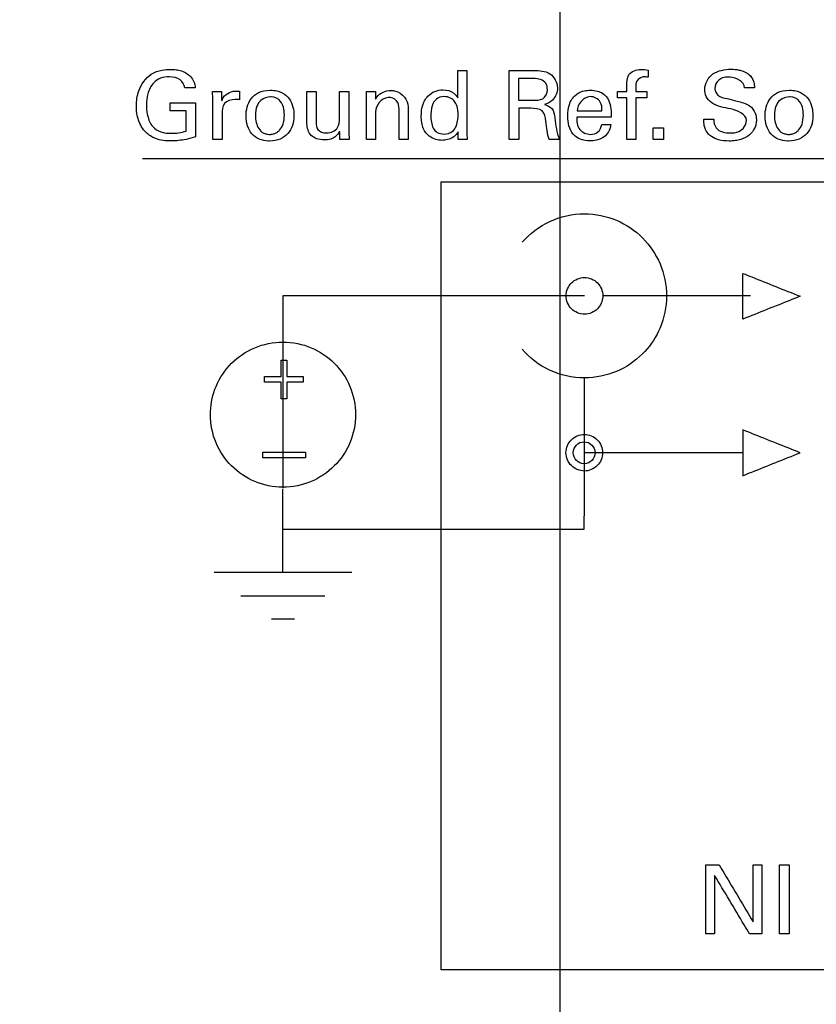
# Model space of a CAD drawing. Header units: inches. Extents: x 0 to 34, y 0 to 22.
# Tile 29 of 100: x 11.7 to 12.4, y 10.7 to 11.6. Entities that reach past the tile are written whole.
import ezdxf

# ---------------------------------------------------------------- set-up
doc = ezdxf.new("R2010")
doc.units = ezdxf.units.IN
doc.header["$LTSCALE"] = 1.87
doc.header["$MEASUREMENT"] = 0
doc.layers.get('0').update_dxf_attribs({"linetype": 'CONTINUOUS'})
doc.layers.add('DATUMCURVES', color=7, linetype='CONTINUOUS')
doc.layers.add('DIMENSIONS', color=7, linetype='CONTINUOUS')
doc.styles.get("Standard").update_dxf_attribs({"font": 'txt', "width": 0.8})
doc.dimstyles.new('DIMSTYLE_1', dxfattribs={"dimtxt": 0.125, "dimasz": 0.18, "dimexe": 0.18, "dimexo": 0.0625, "dimgap": 0.09, "dimtad": 0, "dimtih": 1, "dimtoh": 1, "dimdec": 3, "dimzin": 4, "dimdsep": 46, "dimtxsty": 'STANDARD', "dimblk": '_FILLED', "dimblk1": '_FILLED', "dimblk2": '_FILLED', "dimcen": 0.09, "dimadec": 0, "dimazin": 0, "dimtp": 0.001, "dimtm": 0.001, "dimtfac": 1, "dimtdec": 3, "dimtofl": 0, "dimtmove": 0, "dimatfit": 3, "dimldrblk": '_FILLED', "dimfxl": 1, "dimtolj": 1, "dimtzin": 4, "dimarcsym": 0})

# ---------------------------------------------------------------- blocks, each defined once
blk = doc.blocks.new('_FILLED')
at = {"color": 0, "linetype": 'BYBLOCK'}
blk.add_solid([(0, 0), (-1, 0.1736), (-1, -0.1736)], dxfattribs=at)
blk = doc.blocks.new('*D17')
at = {"layer": 'DIMENSIONS', "color": 2, "linetype": 'CONTINUOUS'}
for p, q in [((11.30407, 12.52233), (11.30407, 7.57646)), ((12.17907, 12.52233), (12.17907, 7.57646)), ((11.30407, 7.70146), (10.94731, 7.70146)), ((12.17907, 7.70146), (12.53907, 7.70146))]:
    blk.add_line(p, q, dxfattribs=at)
at = {"layer": 'DIMENSIONS', "color": 2, "linetype": 'CONTINUOUS', "xscale": 0.18, "yscale": 0.18, "zscale": 0.18}
blk.add_blockref('_FILLED', (11.30407, 7.70146), dxfattribs=at)
at = {"layer": 'DIMENSIONS', "color": 2, "linetype": 'CONTINUOUS', "xscale": 0.18, "yscale": 0.18, "zscale": 0.18, "rotation": 180}
blk.add_blockref('_FILLED', (12.17907, 7.70146), dxfattribs=at)
at = {"layer": 'DIMENSIONS', "color": 2, "linetype": 'CONTINUOUS', "width": 0.8}
for s, p in [('[', (10.18481, 7.63896)), (']', (10.78481, 7.63896)), ('4X ', (9.35981, 7.63896)), ('.875', (9.65981, 7.63896)), ('22.23', (10.28481, 7.63896))]:
    blk.add_text(s, height=0.125, dxfattribs=at).set_placement(p)
blk = doc.blocks.new('*D18')
at = {"layer": 'DIMENSIONS', "color": 2, "linetype": 'CONTINUOUS'}
for p, q in [((12.17907, 12.52233), (12.17907, 7.31151)), ((13.05407, 12.52233), (13.05407, 7.31151)), ((12.17907, 7.43651), (11.81907, 7.43651)), ((13.05407, 7.43651), (13.32145, 7.43651))]:
    blk.add_line(p, q, dxfattribs=at)
at = {"layer": 'DIMENSIONS', "color": 2, "linetype": 'CONTINUOUS', "xscale": 0.18, "yscale": 0.18, "zscale": 0.18}
blk.add_blockref('_FILLED', (12.17907, 7.43651), dxfattribs=at)
at = {"layer": 'DIMENSIONS', "color": 2, "linetype": 'CONTINUOUS', "xscale": 0.18, "yscale": 0.18, "zscale": 0.18, "rotation": 180}
blk.add_blockref('_FILLED', (13.05407, 7.43651), dxfattribs=at)
at = {"layer": 'DIMENSIONS', "color": 2, "linetype": 'CONTINUOUS', "width": 0.8}
for s, p in [('[', (14.10895, 7.37401)), (']', (14.70895, 7.37401)), ('.875', (13.58395, 7.37401)), ('22.23', (14.20895, 7.37401)), ('4X', (13.38395, 7.37401))]:
    blk.add_text(s, height=0.125, dxfattribs=at).set_placement(p)

msp = doc.modelspace()

# ---------------------------------------------------------------- linework, layer by layer
at = {"layer": 'DATUMCURVES', "color": 40, "linetype": 'CONTINUOUS'}
for points, knots in [([(11.77995, 11.53771, 0.8645), (11.77995, 11.54256, 0.8645), (11.78159, 11.55391, 0.8645), (11.79063, 11.56752, 0.8645), (11.80307, 11.57191, 0.8645), (11.81078, 11.57245, 0.8645), (11.81651, 11.57223, 0.8645), (11.82337, 11.57105, 0.8645), (11.82845, 11.56817, 0.8645), (11.83116, 11.56543, 0.8645)], [0, 0, 0, 0, 0.197301, 0.462016, 0.610484, 0.717512, 0.77572, 0.843207, 1, 1, 1, 1]), ([(11.82566, 11.55507, 0.8645), (11.8252, 11.55788, 0.8645), (11.82148, 11.56412, 0.8645), (11.81165, 11.56567, 0.8645), (11.80273, 11.56467, 0.8645), (11.79466, 11.55928, 0.8645), (11.79026, 11.54981, 0.8645), (11.78905, 11.53943, 0.8645), (11.78968, 11.53306, 0.8645), (11.79026, 11.53017, 0.8645)], [0, 0, 0, 0, 0.129047, 0.289556, 0.416822, 0.531208, 0.710495, 0.868059, 1, 1, 1, 1]), ([(12.08297, 11.54536, 0.8645), (12.08297, 11.5467, 0.8645), (12.08297, 11.55531, 0.8645), (12.08297, 11.56392, 0.8645), (12.08297, 11.57118, 0.8645)], [0, 0, 0, 0, 0.15625, 1, 1, 1, 1]), ([(12.09143, 11.57118, 0.8645), (12.09143, 11.56818, 0.8645), (12.09143, 11.54895, 0.8645), (12.09143, 11.52972, 0.8645), (12.09143, 11.51349, 0.8645)], [0, 0, 0, 0, 0.15625, 1, 1, 1, 1]), ([(12.13148, 11.57128, 0.8645), (12.13269, 11.57128, 0.8645), (12.14043, 11.57128, 0.8645), (12.14817, 11.57128, 0.8645), (12.1547, 11.57128, 0.8645)], [0, 0, 0, 0, 0.15625, 1, 1, 1, 1]), ([(12.13148, 11.50629, 0.8645), (12.13148, 11.50968, 0.8645), (12.13148, 11.53134, 0.8645), (12.13148, 11.553, 0.8645), (12.13148, 11.57128, 0.8645)], [0, 0, 0, 0, 0.15625, 1, 1, 1, 1]), ([(12.1547, 11.57128, 0.8645), (12.15979, 11.57128, 0.8645), (12.17094, 11.57075, 0.8645), (12.17905, 11.55589, 0.8645), (12.17403, 11.54338, 0.8645), (12.16742, 11.53999, 0.8645), (12.16461, 11.53924, 0.8645)], [0, 0, 0, 0, 0.296422, 0.589069, 0.830209, 1, 1, 1, 1]), ([(12.24236, 11.5566, 0.8645), (12.24236, 11.56026, 0.8645), (12.24219, 11.56931, 0.8645), (12.25404, 11.57307, 0.8645), (12.26023, 11.57207, 0.8645), (12.26253, 11.57172, 0.8645)], [0, 0, 0, 0, 0.362216, 0.770349, 1, 1, 1, 1]), ([(12.26253, 11.56497, 0.8645), (12.26088, 11.56508, 0.8645), (12.2562, 11.56613, 0.8645), (12.25073, 11.56174, 0.8645), (12.25073, 11.55858, 0.8645)], [0, 0, 0, 0, 0.342898, 1, 1, 1, 1]), ([(12.3401, 11.53501, 0.8645), (12.3341, 11.53648, 0.8645), (12.32467, 11.53752, 0.8645), (12.31665, 11.54619, 0.8645), (12.31456, 11.55678, 0.8645), (12.32065, 11.56774, 0.8645), (12.33151, 11.57182, 0.8645), (12.34002, 11.57282, 0.8645), (12.34562, 11.57232, 0.8645), (12.34817, 11.57174, 0.8645)], [0, 0, 0, 0, 0.246014, 0.353998, 0.444255, 0.661939, 0.776535, 0.897189, 1, 1, 1, 1]), ([(12.35333, 11.55507, 0.8645), (12.35302, 11.56069, 0.8645), (12.34131, 11.56668, 0.8645), (12.32899, 11.5639, 0.8645), (12.32512, 11.55722, 0.8645), (12.32526, 11.55415, 0.8645), (12.32527, 11.554, 0.8645)], [0, 0, 0, 0, 0.458107, 0.755168, 0.988299, 1, 1, 1, 1]), ([(12.34817, 11.57174, 0.8645), (12.34853, 11.57166, 0.8645), (12.35246, 11.57068, 0.8645), (12.35847, 11.56779, 0.8645), (12.36225, 11.56078, 0.8645), (12.36258, 11.55677, 0.8645), (12.36269, 11.55507, 0.8645)], [0, 0, 0, 0, 0.046283, 0.500314, 0.786045, 1, 1, 1, 1]), ([(12.15443, 11.56371, 0.8645), (12.15369, 11.56371, 0.8645), (12.14895, 11.56371, 0.8645), (12.14421, 11.56371, 0.8645), (12.14021, 11.56371, 0.8645)], [0, 0, 0, 0, 0.15625, 1, 1, 1, 1]), ([(12.14021, 11.56371, 0.8645), (12.14021, 11.56264, 0.8645), (12.14021, 11.55583, 0.8645), (12.14021, 11.54903, 0.8645), (12.14021, 11.54328, 0.8645)], [0, 0, 0, 0, 0.15625, 1, 1, 1, 1]), ([(12.16739, 11.55318, 0.8645), (12.16739, 11.55527, 0.8645), (12.16627, 11.56204, 0.8645), (12.15852, 11.56371, 0.8645), (12.15443, 11.56371, 0.8645)], [0, 0, 0, 0, 0.338189, 1, 1, 1, 1]), ([(11.86041, 11.54274, 0.8645), (11.86157, 11.54726, 0.8645), (11.86855, 11.55221, 0.8645), (11.87511, 11.55195, 0.8645), (11.87705, 11.55184, 0.8645)], [0, 0, 0, 0, 0.705385, 1, 1, 1, 1]), ([(11.90455, 11.50478, 0.8645), (11.90144, 11.5049, 0.8645), (11.89499, 11.50622, 0.8645), (11.88616, 11.51288, 0.8645), (11.88181, 11.52671, 0.8645), (11.88527, 11.54306, 0.8645), (11.89465, 11.55097, 0.8645), (11.90169, 11.5527, 0.8645), (11.9063, 11.55264, 0.8645)], [0, 0, 0, 0, 0.123751, 0.261253, 0.536256, 0.768128, 0.884064, 1, 1, 1, 1]), ([(11.90696, 11.54643, 0.8645), (11.90674, 11.54643, 0.8645), (11.9037, 11.54643, 0.8645), (11.89834, 11.54509, 0.8645), (11.89327, 11.53825, 0.8645), (11.89144, 11.52817, 0.8645), (11.89369, 11.51753, 0.8645), (11.89852, 11.51277, 0.8645), (11.90191, 11.51151, 0.8645), (11.90392, 11.51113, 0.8645), (11.90537, 11.51108, 0.8645), (11.90577, 11.51107, 0.8645)], [0, 0, 0, 0, 0.022771, 0.317651, 0.465091, 0.612531, 0.806266, 0.903133, 0.951566, 0.975783, 1, 1, 1, 1]), ([(11.9063, 11.55264, 0.8645), (11.90832, 11.55261, 0.8645), (11.91276, 11.5522, 0.8645), (11.91916, 11.54978, 0.8645), (11.92475, 11.54461, 0.8645), (11.92793, 11.53684, 0.8645), (11.92916, 11.52399, 0.8645), (11.92556, 11.51337, 0.8645), (11.91627, 11.50612, 0.8645), (11.9088, 11.50469, 0.8645), (11.90489, 11.50477, 0.8645), (11.90455, 11.50478, 0.8645)], [0, 0, 0, 0, 0.051381, 0.102762, 0.205524, 0.308286, 0.411049, 0.698547, 0.842296, 0.986045, 1, 1, 1, 1]), ([(11.90577, 11.51107, 0.8645), (11.90631, 11.51105, 0.8645), (11.90621, 11.51108, 0.8645), (11.90726, 11.51113, 0.8645), (11.90853, 11.51134, 0.8645), (11.91064, 11.51193, 0.8645), (11.91293, 11.51316, 0.8645), (11.91576, 11.51556, 0.8645), (11.91853, 11.52005, 0.8645), (11.91983, 11.52863, 0.8645), (11.91881, 11.53712, 0.8645), (11.91523, 11.54393, 0.8645), (11.91084, 11.54635, 0.8645), (11.90696, 11.54643, 0.8645)], [0, 0, 0, 0, 0.017307, 0.034614, 0.069228, 0.138457, 0.207685, 0.276914, 0.415371, 0.553828, 0.668386, 0.782943, 1, 1, 1, 1]), ([(11.94078, 11.52114, 0.8645), (11.94078, 11.52272, 0.8645), (11.94078, 11.53283, 0.8645), (11.94078, 11.54294, 0.8645), (11.94078, 11.55147, 0.8645)], [0, 0, 0, 0, 0.15625, 1, 1, 1, 1]), ([(11.94942, 11.55147, 0.8645), (11.94942, 11.54996, 0.8645), (11.94942, 11.54027, 0.8645), (11.94942, 11.53058, 0.8645), (11.94942, 11.52241, 0.8645)], [0, 0, 0, 0, 0.15625, 1, 1, 1, 1]), ([(11.97156, 11.52592, 0.8645), (11.97156, 11.52725, 0.8645), (11.97156, 11.53577, 0.8645), (11.97156, 11.54429, 0.8645), (11.97156, 11.55147, 0.8645)], [0, 0, 0, 0, 0.15625, 1, 1, 1, 1]), ([(11.98029, 11.55147, 0.8645), (11.98029, 11.54956, 0.8645), (11.98029, 11.53732, 0.8645), (11.98029, 11.52508, 0.8645), (11.98029, 11.51476, 0.8645)], [0, 0, 0, 0, 0.15625, 1, 1, 1, 1]), ([(12.00539, 11.54419, 0.8645), (12.00577, 11.5449, 0.8645), (12.00855, 11.54987, 0.8645), (12.01502, 11.55237, 0.8645), (12.01988, 11.55237, 0.8645)], [0, 0, 0, 0, 0.142021, 1, 1, 1, 1]), ([(12.01988, 11.55237, 0.8645), (12.02131, 11.55237, 0.8645), (12.02915, 11.55185, 0.8645), (12.03626, 11.54339, 0.8645), (12.03626, 11.53699, 0.8645)], [0, 0, 0, 0, 0.182493, 1, 1, 1, 1]), ([(12.05207, 11.54353, 0.8645), (12.05282, 11.54482, 0.8645), (12.05528, 11.54819, 0.8645), (12.06105, 11.55209, 0.8645), (12.06984, 11.55365, 0.8645), (12.07847, 11.5516, 0.8645), (12.082, 11.54706, 0.8645), (12.08297, 11.54536, 0.8645)], [0, 0, 0, 0, 0.121128, 0.335851, 0.548086, 0.839588, 1, 1, 1, 1]), ([(12.07982, 11.54211, 0.8645), (12.07892, 11.54328, 0.8645), (12.07649, 11.54557, 0.8645), (12.06915, 11.54743, 0.8645), (12.062, 11.54482, 0.8645), (12.0576, 11.53693, 0.8645), (12.0575, 11.53014, 0.8645), (12.0575, 11.52862, 0.8645)], [0, 0, 0, 0, 0.138633, 0.277266, 0.45795, 0.638633, 1, 1, 1, 1]), ([(12.18665, 11.52808, 0.8645), (12.18665, 11.53215, 0.8645), (12.18723, 11.54031, 0.8645), (12.19392, 11.54925, 0.8645), (12.20173, 11.55231, 0.8645), (12.20828, 11.55281, 0.8645), (12.21419, 11.55225, 0.8645), (12.22088, 11.54957, 0.8645), (12.22752, 11.54121, 0.8645), (12.22764, 11.53254, 0.8645), (12.22751, 11.52736, 0.8645)], [0, 0, 0, 0, 0.166514, 0.324141, 0.424309, 0.499805, 0.591117, 0.664686, 0.788313, 1, 1, 1, 1]), ([(12.21887, 11.5333, 0.8645), (12.21893, 11.53611, 0.8645), (12.21842, 11.54302, 0.8645), (12.20489, 11.5504, 0.8645), (12.19549, 11.53935, 0.8645), (12.19538, 11.5333, 0.8645)], [0, 0, 0, 0, 0.225774, 0.514301, 1, 1, 1, 1]), ([(12.32527, 11.554, 0.8645), (12.32543, 11.5518, 0.8645), (12.32813, 11.54643, 0.8645), (12.33389, 11.54554, 0.8645), (12.33695, 11.54481, 0.8645)], [0, 0, 0, 0, 0.406614, 1, 1, 1, 1]), ([(12.39379, 11.50478, 0.8645), (12.39068, 11.5049, 0.8645), (12.38422, 11.50622, 0.8645), (12.3754, 11.51288, 0.8645), (12.37105, 11.52671, 0.8645), (12.37451, 11.54306, 0.8645), (12.38389, 11.55097, 0.8645), (12.39093, 11.5527, 0.8645), (12.39554, 11.55264, 0.8645)], [0, 0, 0, 0, 0.123751, 0.261253, 0.536256, 0.768128, 0.884064, 1, 1, 1, 1]), ([(12.3962, 11.54643, 0.8645), (12.39598, 11.54643, 0.8645), (12.39293, 11.54643, 0.8645), (12.38758, 11.54509, 0.8645), (12.3825, 11.53825, 0.8645), (12.38068, 11.52817, 0.8645), (12.38292, 11.51753, 0.8645), (12.38775, 11.51277, 0.8645), (12.39114, 11.51151, 0.8645), (12.39315, 11.51113, 0.8645), (12.3946, 11.51108, 0.8645), (12.395, 11.51107, 0.8645)], [0, 0, 0, 0, 0.022771, 0.317651, 0.465091, 0.612531, 0.806266, 0.903133, 0.951566, 0.975783, 1, 1, 1, 1]), ([(12.39554, 11.55264, 0.8645), (12.39756, 11.55261, 0.8645), (12.402, 11.5522, 0.8645), (12.40839, 11.54978, 0.8645), (12.41399, 11.54461, 0.8645), (12.41717, 11.53684, 0.8645), (12.41839, 11.52399, 0.8645), (12.4148, 11.51337, 0.8645), (12.4055, 11.50612, 0.8645), (12.39804, 11.50469, 0.8645), (12.39413, 11.50477, 0.8645), (12.39379, 11.50478, 0.8645)], [0, 0, 0, 0, 0.051381, 0.102762, 0.205524, 0.308286, 0.411048, 0.698546, 0.842295, 0.986044, 1, 1, 1, 1]), ([(12.395, 11.51107, 0.8645), (12.39554, 11.51105, 0.8645), (12.39545, 11.51108, 0.8645), (12.3965, 11.51113, 0.8645), (12.39777, 11.51134, 0.8645), (12.39988, 11.51193, 0.8645), (12.40217, 11.51316, 0.8645), (12.405, 11.51556, 0.8645), (12.40777, 11.52005, 0.8645), (12.40907, 11.52863, 0.8645), (12.40804, 11.53712, 0.8645), (12.40447, 11.54393, 0.8645), (12.40007, 11.54635, 0.8645), (12.3962, 11.54643, 0.8645)], [0, 0, 0, 0, 0.017307, 0.034614, 0.069228, 0.138457, 0.207685, 0.276914, 0.415371, 0.553828, 0.668386, 0.782943, 1, 1, 1, 1]), ([(11.83575, 11.50882, 0.8645), (11.83285, 11.50785, 0.8645), (11.82528, 11.50568, 0.8645), (11.81255, 11.50435, 0.8645), (11.79901, 11.50574, 0.8645), (11.78771, 11.51287, 0.8645), (11.78123, 11.52415, 0.8645), (11.77995, 11.53319, 0.8645), (11.77995, 11.53771, 0.8645)], [0, 0, 0, 0, 0.120818, 0.310274, 0.504468, 0.645848, 0.821315, 1, 1, 1, 1]), ([(11.8119, 11.54085, 0.8645), (11.81314, 11.54085, 0.8645), (11.82109, 11.54085, 0.8645), (11.82904, 11.54085, 0.8645), (11.83575, 11.54085, 0.8645)], [0, 0, 0, 0, 0.15625, 1, 1, 1, 1]), ([(11.83575, 11.54085, 0.8645), (11.83575, 11.53918, 0.8645), (11.83575, 11.52851, 0.8645), (11.83575, 11.51783, 0.8645), (11.83575, 11.50882, 0.8645)], [0, 0, 0, 0, 0.15625, 1, 1, 1, 1]), ([(11.85213, 11.50629, 0.8645), (11.85213, 11.50817, 0.8645), (11.85213, 11.52017, 0.8645), (11.85213, 11.53217, 0.8645), (11.85213, 11.54229, 0.8645)], [0, 0, 0, 0, 0.15625, 1, 1, 1, 1]), ([(11.87301, 11.544, 0.8645), (11.86945, 11.544, 0.8645), (11.86139, 11.54161, 0.8645), (11.86068, 11.53367, 0.8645), (11.86068, 11.53033, 0.8645)], [0, 0, 0, 0, 0.515272, 1, 1, 1, 1]), ([(11.87705, 11.54355, 0.8645), (11.87654, 11.54376, 0.8645), (11.87518, 11.54401, 0.8645), (11.87382, 11.544, 0.8645), (11.87301, 11.544, 0.8645)], [0, 0, 0, 0, 0.406216, 1, 1, 1, 1]), ([(11.99693, 11.50629, 0.8645), (11.99693, 11.50837, 0.8645), (11.99693, 11.52169, 0.8645), (11.99693, 11.53501, 0.8645), (11.99693, 11.54625, 0.8645)], [0, 0, 0, 0, 0.15625, 1, 1, 1, 1]), ([(12.02762, 11.53501, 0.8645), (12.02762, 11.53771, 0.8645), (12.02628, 11.54382, 0.8645), (12.0136, 11.54853, 0.8645), (12.00539, 11.53828, 0.8645), (12.00539, 11.53231, 0.8645)], [0, 0, 0, 0, 0.234175, 0.482033, 1, 1, 1, 1]), ([(12.08315, 11.51349, 0.8645), (12.08212, 11.51168, 0.8645), (12.0794, 11.50823, 0.8645), (12.07364, 11.50597, 0.8645), (12.06787, 11.50513, 0.8645), (12.06178, 11.50602, 0.8645), (12.05515, 11.50925, 0.8645), (12.0494, 11.51716, 0.8645), (12.04802, 11.52807, 0.8645), (12.04913, 11.53739, 0.8645), (12.05132, 11.54223, 0.8645), (12.05207, 11.54353, 0.8645)], [0, 0, 0, 0, 0.092873, 0.187424, 0.267384, 0.351092, 0.457588, 0.58712, 0.767237, 0.933892, 1, 1, 1, 1]), ([(12.14021, 11.54328, 0.8645), (12.14095, 11.54328, 0.8645), (12.14569, 11.54328, 0.8645), (12.15043, 11.54328, 0.8645), (12.15443, 11.54328, 0.8645)], [0, 0, 0, 0, 0.15625, 1, 1, 1, 1]), ([(12.16461, 11.53924, 0.8645), (12.16716, 11.53857, 0.8645), (12.17299, 11.53597, 0.8645), (12.17472, 11.52611, 0.8645), (12.17562, 11.51639, 0.8645), (12.17741, 11.50956, 0.8645), (12.17856, 11.50629, 0.8645)], [0, 0, 0, 0, 0.208776, 0.450452, 0.72645, 1, 1, 1, 1]), ([(12.24236, 11.50629, 0.8645), (12.24236, 11.50833, 0.8645), (12.24236, 11.52135, 0.8645), (12.24236, 11.53437, 0.8645), (12.24236, 11.54536, 0.8645)], [0, 0, 0, 0, 0.15625, 1, 1, 1, 1]), ([(12.25073, 11.54536, 0.8645), (12.25073, 11.54332, 0.8645), (12.25073, 11.5303, 0.8645), (12.25073, 11.51728, 0.8645), (12.25073, 11.50629, 0.8645)], [0, 0, 0, 0, 0.15625, 1, 1, 1, 1]), ([(12.35792, 11.53798, 0.8645), (12.36039, 11.53635, 0.8645), (12.36375, 11.53208, 0.8645), (12.36459, 11.52564, 0.8645), (12.36414, 11.52086, 0.8645), (12.36247, 11.51563, 0.8645), (12.35797, 11.50983, 0.8645), (12.35107, 11.50642, 0.8645), (12.34445, 11.50499, 0.8645), (12.33735, 11.50457, 0.8645), (12.32966, 11.50527, 0.8645), (12.32412, 11.50762, 0.8645), (12.32212, 11.50896, 0.8645)], [0, 0, 0, 0, 0.128958, 0.217527, 0.27857, 0.337369, 0.454968, 0.587265, 0.66399, 0.749738, 0.896437, 1, 1, 1, 1]), ([(12.33695, 11.54481, 0.8645), (12.34005, 11.54402, 0.8645), (12.34712, 11.54221, 0.8645), (12.35445, 11.54028, 0.8645), (12.35792, 11.53798, 0.8645)], [0, 0, 0, 0, 0.433478, 1, 1, 1, 1]), ([(11.79026, 11.53017, 0.8645), (11.79036, 11.52969, 0.8645), (11.79128, 11.52547, 0.8645), (11.79397, 11.51821, 0.8645), (11.80307, 11.51268, 0.8645), (11.8142, 11.51159, 0.8645), (11.82219, 11.51275, 0.8645), (11.82675, 11.51412, 0.8645)], [0, 0, 0, 0, 0.031779, 0.278437, 0.480377, 0.688984, 1, 1, 1, 1]), ([(11.82675, 11.53338, 0.8645), (11.82598, 11.53338, 0.8645), (11.82102, 11.53338, 0.8645), (11.81607, 11.53338, 0.8645), (11.8119, 11.53338, 0.8645)], [0, 0, 0, 0, 0.15625, 1, 1, 1, 1]), ([(11.82675, 11.51412, 0.8645), (11.82675, 11.51512, 0.8645), (11.82675, 11.52154, 0.8645), (11.82675, 11.52796, 0.8645), (11.82675, 11.53338, 0.8645)], [0, 0, 0, 0, 0.15625, 1, 1, 1, 1]), ([(11.86068, 11.53033, 0.8645), (11.86068, 11.52908, 0.8645), (11.86068, 11.52106, 0.8645), (11.86068, 11.51305, 0.8645), (11.86068, 11.50629, 0.8645)], [0, 0, 0, 0, 0.15625, 1, 1, 1, 1]), ([(12.00539, 11.53231, 0.8645), (12.00539, 11.53095, 0.8645), (12.00539, 11.52228, 0.8645), (12.00539, 11.51361, 0.8645), (12.00539, 11.50629, 0.8645)], [0, 0, 0, 0, 0.15625, 1, 1, 1, 1]), ([(12.02762, 11.50629, 0.8645), (12.02762, 11.50779, 0.8645), (12.02762, 11.51736, 0.8645), (12.02762, 11.52693, 0.8645), (12.02762, 11.53501, 0.8645)], [0, 0, 0, 0, 0.15625, 1, 1, 1, 1]), ([(12.03626, 11.53699, 0.8645), (12.03626, 11.53539, 0.8645), (12.03626, 11.52516, 0.8645), (12.03626, 11.51493, 0.8645), (12.03626, 11.50629, 0.8645)], [0, 0, 0, 0, 0.15625, 1, 1, 1, 1]), ([(12.0575, 11.52862, 0.8645), (12.0575, 11.52461, 0.8645), (12.05837, 11.51813, 0.8645), (12.06304, 11.51249, 0.8645), (12.07064, 11.51061, 0.8645), (12.07844, 11.51318, 0.8645), (12.08313, 11.52094, 0.8645), (12.08324, 11.52776, 0.8645), (12.08324, 11.52951, 0.8645)], [0, 0, 0, 0, 0.218715, 0.328073, 0.43743, 0.578073, 0.718715, 1, 1, 1, 1]), ([(12.14039, 11.53563, 0.8645), (12.14039, 11.5341, 0.8645), (12.14039, 11.52432, 0.8645), (12.14039, 11.51454, 0.8645), (12.14039, 11.50629, 0.8645)], [0, 0, 0, 0, 0.15625, 1, 1, 1, 1]), ([(12.16893, 11.50629, 0.8645), (12.16708, 11.51181, 0.8645), (12.16656, 11.52049, 0.8645), (12.16418, 11.53518, 0.8645), (12.15543, 11.53563, 0.8645), (12.15173, 11.53563, 0.8645)], [0, 0, 0, 0, 0.450218, 0.713933, 1, 1, 1, 1]), ([(12.22706, 11.52043, 0.8645), (12.22689, 11.51899, 0.8645), (12.2264, 11.51554, 0.8645), (12.2234, 11.51059, 0.8645), (12.21871, 11.5071, 0.8645), (12.21323, 11.50527, 0.8645), (12.2065, 11.50466, 0.8645), (12.19856, 11.5057, 0.8645), (12.18848, 11.51262, 0.8645), (12.18665, 11.52218, 0.8645), (12.18665, 11.52808, 0.8645)], [0, 0, 0, 0, 0.069189, 0.165437, 0.267808, 0.343213, 0.439392, 0.589689, 0.717373, 1, 1, 1, 1]), ([(12.19538, 11.5333, 0.8645), (12.1966, 11.5333, 0.8645), (12.20443, 11.5333, 0.8645), (12.21227, 11.5333, 0.8645), (12.21887, 11.5333, 0.8645)], [0, 0, 0, 0, 0.15625, 1, 1, 1, 1]), ([(11.97156, 11.51404, 0.8645), (11.97053, 11.51204, 0.8645), (11.96824, 11.50881, 0.8645), (11.96285, 11.50623, 0.8645), (11.95676, 11.50559, 0.8645), (11.95019, 11.50639, 0.8645), (11.94269, 11.51075, 0.8645), (11.94078, 11.51725, 0.8645), (11.94078, 11.52114, 0.8645)], [0, 0, 0, 0, 0.157969, 0.266233, 0.411362, 0.584076, 0.725253, 1, 1, 1, 1]), ([(11.94942, 11.52241, 0.8645), (11.94942, 11.52013, 0.8645), (11.95009, 11.51427, 0.8645), (11.96021, 11.51104, 0.8645), (11.97071, 11.51555, 0.8645), (11.97156, 11.52303, 0.8645), (11.97156, 11.52592, 0.8645)], [0, 0, 0, 0, 0.189917, 0.432294, 0.759004, 1, 1, 1, 1]), ([(12.19502, 11.52736, 0.8645), (12.19495, 11.52335, 0.8645), (12.19599, 11.51467, 0.8645), (12.20674, 11.51, 0.8645), (12.21596, 11.51244, 0.8645), (12.21831, 11.5178, 0.8645), (12.2186, 11.52043, 0.8645)], [0, 0, 0, 0, 0.312631, 0.599869, 0.793605, 1, 1, 1, 1]), ([(12.22751, 11.52736, 0.8645), (12.22582, 11.52736, 0.8645), (12.21499, 11.52736, 0.8645), (12.20416, 11.52736, 0.8645), (12.19502, 11.52736, 0.8645)], [0, 0, 0, 0, 0.15625, 1, 1, 1, 1]), ([(12.32212, 11.50896, 0.8645), (12.32079, 11.50985, 0.8645), (12.31759, 11.51266, 0.8645), (12.31504, 11.51865, 0.8645), (12.31481, 11.52329, 0.8645), (12.31481, 11.52528, 0.8645)], [0, 0, 0, 0, 0.254922, 0.678718, 1, 1, 1, 1]), ([(12.32417, 11.52528, 0.8645), (12.32429, 11.52247, 0.8645), (12.32573, 11.51411, 0.8645), (12.3351, 11.51241, 0.8645), (12.33983, 11.51241, 0.8645)], [0, 0, 0, 0, 0.373184, 1, 1, 1, 1]), ([(12.33983, 11.51241, 0.8645), (12.34256, 11.51241, 0.8645), (12.34964, 11.51281, 0.8645), (12.35504, 11.51986, 0.8645), (12.35504, 11.52402, 0.8645)], [0, 0, 0, 0, 0.39588, 1, 1, 1, 1]), ([(12.06727, 11.46647, 0.8645), (12.09765, 11.46647, 0.8645), (12.29205, 11.46647, 0.8645), (12.48645, 11.46647, 0.8645), (12.65047, 11.46647, 0.8645)], [0, 0, 0, 0, 0.15625, 1, 1, 1, 1]), ([(12.06727, 10.72339, 0.8645), (12.06727, 10.76209, 0.8645), (12.06727, 11.00978, 0.8645), (12.06727, 11.25748, 0.8645), (12.06727, 11.46647, 0.8645)], [0, 0, 0, 0, 0.15625, 1, 1, 1, 1]), ([(12.14378, 11.40933, 0.8645), (12.15088, 11.41755, 0.8645), (12.16831, 11.43097, 0.8645), (12.20137, 11.43857, 0.8645), (12.23356, 11.43183, 0.8645), (12.25837, 11.41477, 0.8645), (12.2754, 11.38994, 0.8645), (12.28188, 11.35878, 0.8645), (12.27561, 11.32879, 0.8645), (12.26525, 11.31295, 0.8645), (12.2593, 11.3065, 0.8645)], [0, 0, 0, 0, 0.135819, 0.271639, 0.395297, 0.518955, 0.642613, 0.766271, 0.89001, 1, 1, 1, 1]), ([(12.3516, 11.35847, 0.8645), (12.3516, 11.35959, 0.8645), (12.3516, 11.36679, 0.8645), (12.3516, 11.37399, 0.8645), (12.3516, 11.38006, 0.8645)], [0, 0, 0, 0, 0.15625, 1, 1, 1, 1]), ([(12.3516, 11.38006, 0.8645), (12.35441, 11.37893, 0.8645), (12.37241, 11.37174, 0.8645), (12.39041, 11.36454, 0.8645), (12.4056, 11.35847, 0.8645)], [0, 0, 0, 0, 0.15625, 1, 1, 1, 1]), ([(12.18511, 11.35883, 0.8645), (12.18511, 11.36333, 0.8645), (12.18884, 11.37235, 0.8645), (12.20239, 11.37795, 0.8645), (12.21593, 11.37235, 0.8645), (12.21973, 11.36307, 0.8645), (12.21961, 11.3583, 0.8645), (12.2196, 11.35804, 0.8645)], [0, 0, 0, 0, 0.246008, 0.492016, 0.738741, 0.985466, 1, 1, 1, 1]), ([(12.20237, 11.35883, 0.8645), (12.18757, 11.35884, 0.8645), (12.09283, 11.35885, 0.8645), (11.99809, 11.35887, 0.8645), (11.91815, 11.35889, 0.8645)], [0, 0, 0, 0, 0.15625, 1, 1, 1, 1]), ([(11.91815, 11.35847, 0.8645), (11.91815, 11.34905, 0.8645), (11.91815, 11.28876, 0.8645), (11.91815, 11.22847, 0.8645), (11.91815, 11.1776, 0.8645)], [0, 0, 0, 0, 0.15625, 1, 1, 1, 1]), ([(12.2196, 11.35804, 0.8645), (12.21939, 11.3538, 0.8645), (12.21562, 11.34519, 0.8645), (12.20237, 11.3397, 0.8645), (12.18884, 11.34531, 0.8645), (12.1851, 11.35431, 0.8645), (12.18511, 11.35883, 0.8645)], [0, 0, 0, 0, 0.238647, 0.492209, 0.746105, 1, 1, 1, 1]), ([(12.4056, 11.35847, 0.8645), (12.40279, 11.35734, 0.8645), (12.38479, 11.35014, 0.8645), (12.36678, 11.34294, 0.8645), (12.3516, 11.33686, 0.8645)], [0, 0, 0, 0, 0.15625, 1, 1, 1, 1]), ([(12.3516, 11.33686, 0.8645), (12.3516, 11.33799, 0.8645), (12.3516, 11.34519, 0.8645), (12.3516, 11.35239, 0.8645), (12.3516, 11.35847, 0.8645)], [0, 0, 0, 0, 0.15625, 1, 1, 1, 1]), ([(11.84981, 11.24995, 0.8645), (11.85018, 11.25811, 0.8645), (11.85412, 11.27526, 0.8645), (11.86863, 11.29641, 0.8645), (11.89059, 11.31147, 0.8645), (11.91815, 11.3172, 0.8645), (11.94571, 11.31147, 0.8645), (11.96768, 11.29641, 0.8645), (11.9827, 11.27445, 0.8645), (11.98655, 11.25608, 0.8645), (11.98655, 11.24689, 0.8645)], [0, 0, 0, 0, 0.112687, 0.239459, 0.366231, 0.493004, 0.619753, 0.746502, 0.873251, 1, 1, 1, 1]), ([(12.2593, 11.3065, 0.8645), (12.25856, 11.30569, 0.8645), (12.25097, 11.29778, 0.8645), (12.2335, 11.28581, 0.8645), (12.2013, 11.27912, 0.8645), (12.1682, 11.28673, 0.8645), (12.15076, 11.30019, 0.8645), (12.14368, 11.30844, 0.8645)], [0, 0, 0, 0, 0.025778, 0.257782, 0.489785, 0.744893, 1, 1, 1, 1]), ([(11.91646, 11.28269, 0.8645), (11.91646, 11.2835, 0.8645), (11.91646, 11.28868, 0.8645), (11.91646, 11.29387, 0.8645), (11.91646, 11.29824, 0.8645)], [0, 0, 0, 0, 0.15625, 1, 1, 1, 1]), ([(11.92171, 11.29824, 0.8645), (11.92171, 11.29743, 0.8645), (11.92171, 11.29225, 0.8645), (11.92171, 11.28706, 0.8645), (11.92171, 11.28269, 0.8645)], [0, 0, 0, 0, 0.15625, 1, 1, 1, 1]), ([(11.90083, 11.28269, 0.8645), (11.90165, 11.28269, 0.8645), (11.90685, 11.28269, 0.8645), (11.91206, 11.28269, 0.8645), (11.91646, 11.28269, 0.8645)], [0, 0, 0, 0, 0.15625, 1, 1, 1, 1]), ([(11.91646, 11.27744, 0.8645), (11.91564, 11.27744, 0.8645), (11.91044, 11.27744, 0.8645), (11.90523, 11.27744, 0.8645), (11.90083, 11.27744, 0.8645)], [0, 0, 0, 0, 0.15625, 1, 1, 1, 1]), ([(11.91646, 11.26188, 0.8645), (11.91646, 11.26269, 0.8645), (11.91646, 11.26788, 0.8645), (11.91646, 11.27306, 0.8645), (11.91646, 11.27744, 0.8645)], [0, 0, 0, 0, 0.15625, 1, 1, 1, 1]), ([(11.92171, 11.28269, 0.8645), (11.92252, 11.28269, 0.8645), (11.92771, 11.28269, 0.8645), (11.93289, 11.28269, 0.8645), (11.93726, 11.28269, 0.8645)], [0, 0, 0, 0, 0.15625, 1, 1, 1, 1]), ([(11.93726, 11.27744, 0.8645), (11.93645, 11.27744, 0.8645), (11.93127, 11.27744, 0.8645), (11.92609, 11.27744, 0.8645), (11.92171, 11.27744, 0.8645)], [0, 0, 0, 0, 0.15625, 1, 1, 1, 1]), ([(11.92171, 11.27744, 0.8645), (11.92171, 11.27663, 0.8645), (11.92171, 11.27144, 0.8645), (11.92171, 11.26626, 0.8645), (11.92171, 11.26188, 0.8645)], [0, 0, 0, 0, 0.15625, 1, 1, 1, 1]), ([(12.20222, 11.13885, 0.8645), (12.20223, 11.14628, 0.8645), (12.20228, 11.19383, 0.8645), (12.20232, 11.24137, 0.8645), (12.20236, 11.28149, 0.8645)], [0, 0, 0, 0, 0.15625, 1, 1, 1, 1]), ([(11.98655, 11.24689, 0.8645), (11.98655, 11.23771, 0.8645), (11.9827, 11.21934, 0.8645), (11.96768, 11.19739, 0.8645), (11.94571, 11.18231, 0.8645), (11.91815, 11.17658, 0.8645), (11.89059, 11.18231, 0.8645), (11.86863, 11.19739, 0.8645), (11.85356, 11.21934, 0.8645), (11.84953, 11.23873, 0.8645), (11.84976, 11.24893, 0.8645), (11.84981, 11.24995, 0.8645)], [0, 0, 0, 0, 0.123276, 0.246551, 0.369827, 0.493102, 0.6164, 0.739699, 0.862997, 0.986295, 1, 1, 1, 1]), ([(12.4056, 11.21094, 0.8645), (12.40279, 11.21206, 0.8645), (12.38479, 11.21926, 0.8645), (12.36678, 11.22646, 0.8645), (12.3516, 11.23253, 0.8645)], [0, 0, 0, 0, 0.15625, 1, 1, 1, 1]), ([(12.3516, 11.23253, 0.8645), (12.3516, 11.23141, 0.8645), (12.3516, 11.22421, 0.8645), (12.3516, 11.21701, 0.8645), (12.3516, 11.21094, 0.8645)], [0, 0, 0, 0, 0.15625, 1, 1, 1, 1]), ([(12.18495, 11.21098, 0.8645), (12.18495, 11.21574, 0.8645), (12.18869, 11.22437, 0.8645), (12.20223, 11.23013, 0.8645), (12.21575, 11.22449, 0.8645), (12.21948, 11.21548, 0.8645), (12.21948, 11.21098, 0.8645)], [0, 0, 0, 0, 0.250255, 0.50051, 0.750255, 1, 1, 1, 1]), ([(12.20208, 11.20053, 0.8645), (12.19634, 11.20048, 0.8645), (12.18949, 11.20803, 0.8645), (12.19392, 11.21902, 0.8645), (12.19936, 11.22127, 0.8645), (12.20208, 11.22126, 0.8645)], [0, 0, 0, 0, 0.504176, 0.752088, 1, 1, 1, 1]), ([(12.20208, 11.22126, 0.8645), (12.20478, 11.22125, 0.8645), (12.21018, 11.21903, 0.8645), (12.21476, 11.20802, 0.8645), (12.20776, 11.20053, 0.8645), (12.20208, 11.20053, 0.8645)], [0, 0, 0, 0, 0.247905, 0.49581, 1, 1, 1, 1]), ([(11.89921, 11.21155, 0.8645), (11.9013, 11.21155, 0.8645), (11.91464, 11.21155, 0.8645), (11.92798, 11.21155, 0.8645), (11.93924, 11.21155, 0.8645)], [0, 0, 0, 0, 0.15625, 1, 1, 1, 1]), ([(11.93924, 11.20629, 0.8645), (11.93716, 11.20629, 0.8645), (11.92381, 11.20629, 0.8645), (11.91047, 11.20629, 0.8645), (11.89921, 11.20629, 0.8645)], [0, 0, 0, 0, 0.15625, 1, 1, 1, 1]), ([(12.21948, 11.21098, 0.8645), (12.21948, 11.20647, 0.8645), (12.21574, 11.19746, 0.8645), (12.20222, 11.19181, 0.8645), (12.18868, 11.19757, 0.8645), (12.18494, 11.20621, 0.8645), (12.18495, 11.21098, 0.8645)], [0, 0, 0, 0, 0.249891, 0.499781, 0.749891, 1, 1, 1, 1]), ([(12.3516, 11.21094, 0.8645), (12.3516, 11.20981, 0.8645), (12.3516, 11.20261, 0.8645), (12.3516, 11.19541, 0.8645), (12.3516, 11.18933, 0.8645)], [0, 0, 0, 0, 0.15625, 1, 1, 1, 1]), ([(12.3516, 11.18933, 0.8645), (12.35441, 11.19046, 0.8645), (12.37241, 11.19766, 0.8645), (12.39041, 11.20486, 0.8645), (12.4056, 11.21094, 0.8645)], [0, 0, 0, 0, 0.15625, 1, 1, 1, 1]), ([(11.91815, 11.13885, 0.8645), (11.92938, 11.13885, 0.8645), (12.00127, 11.13885, 0.8645), (12.07315, 11.13885, 0.8645), (12.1338, 11.13885, 0.8645)], [0, 0, 0, 0, 0.15625, 1, 1, 1, 1]), ([(12.1338, 11.13885, 0.8645), (12.13737, 11.13885, 0.8645), (12.16017, 11.13885, 0.8645), (12.18298, 11.13885, 0.8645), (12.20222, 11.13885, 0.8645)], [0, 0, 0, 0, 0.15625, 1, 1, 1, 1]), ([(12.31685, 10.75738, 0.8645), (12.31685, 10.76076, 0.8645), (12.31685, 10.78242, 0.8645), (12.31685, 10.80408, 0.8645), (12.31685, 10.82236, 0.8645)], [0, 0, 0, 0, 0.15625, 1, 1, 1, 1]), ([(12.32936, 10.82236, 0.8645), (12.33102, 10.81956, 0.8645), (12.34168, 10.80165, 0.8645), (12.35233, 10.78374, 0.8645), (12.36131, 10.76862, 0.8645)], [0, 0, 0, 0, 0.15625, 1, 1, 1, 1]), ([(12.36131, 10.76862, 0.8645), (12.36131, 10.77142, 0.8645), (12.36131, 10.78933, 0.8645), (12.36131, 10.80725, 0.8645), (12.36131, 10.82236, 0.8645)], [0, 0, 0, 0, 0.15625, 1, 1, 1, 1]), ([(12.36959, 10.82236, 0.8645), (12.36959, 10.81898, 0.8645), (12.36959, 10.79732, 0.8645), (12.36959, 10.77565, 0.8645), (12.36959, 10.75738, 0.8645)], [0, 0, 0, 0, 0.15625, 1, 1, 1, 1]), ([(12.38624, 10.75738, 0.8645), (12.38624, 10.76076, 0.8645), (12.38624, 10.78242, 0.8645), (12.38624, 10.80408, 0.8645), (12.38624, 10.82236, 0.8645)], [0, 0, 0, 0, 0.15625, 1, 1, 1, 1]), ([(12.39524, 10.82236, 0.8645), (12.39524, 10.81898, 0.8645), (12.39524, 10.79732, 0.8645), (12.39524, 10.77565, 0.8645), (12.39524, 10.75738, 0.8645)], [0, 0, 0, 0, 0.15625, 1, 1, 1, 1]), ([(12.35807, 10.75738, 0.8645), (12.35635, 10.76025, 0.8645), (12.34534, 10.77864, 0.8645), (12.33433, 10.79704, 0.8645), (12.32504, 10.81255, 0.8645)], [0, 0, 0, 0, 0.15625, 1, 1, 1, 1]), ([(12.32504, 10.81255, 0.8645), (12.32504, 10.80968, 0.8645), (12.32504, 10.79129, 0.8645), (12.32504, 10.7729, 0.8645), (12.32504, 10.75738, 0.8645)], [0, 0, 0, 0, 0.15625, 1, 1, 1, 1]), ([(12.65047, 10.72339, 0.8645), (12.6201, 10.72339, 0.8645), (12.4257, 10.72339, 0.8645), (12.2313, 10.72339, 0.8645), (12.06727, 10.72339, 0.8645)], [0, 0, 0, 0, 0.15625, 1, 1, 1, 1])]:
    msp.add_open_spline(points, degree=3, knots=knots, dxfattribs=at)
for points in [[(11.83116, 11.56543, 0.8645), (11.83374, 11.56272, 0.8645), (11.83521, 11.5588, 0.8645), (11.83548, 11.55507, 0.8645)], [(12.08297, 11.57118, 0.8645), (12.08579, 11.57118, 0.8645), (12.08861, 11.57118, 0.8645), (12.09143, 11.57118, 0.8645)], [(12.26253, 11.57172, 0.8645), (12.26253, 11.56947, 0.8645), (12.26253, 11.56722, 0.8645), (12.26253, 11.56497, 0.8645)], [(12.24236, 11.55147, 0.8645), (12.24236, 11.55318, 0.8645), (12.24236, 11.55489, 0.8645), (12.24236, 11.5566, 0.8645)], [(12.25073, 11.55858, 0.8645), (12.25073, 11.55621, 0.8645), (12.25073, 11.55384, 0.8645), (12.25073, 11.55147, 0.8645)], [(11.83548, 11.55507, 0.8645), (11.83221, 11.55507, 0.8645), (11.82893, 11.55507, 0.8645), (11.82566, 11.55507, 0.8645)], [(11.85213, 11.54229, 0.8645), (11.85213, 11.54535, 0.8645), (11.85196, 11.54842, 0.8645), (11.85168, 11.55147, 0.8645)], [(11.85168, 11.55147, 0.8645), (11.85453, 11.55147, 0.8645), (11.85737, 11.55147, 0.8645), (11.86022, 11.55147, 0.8645)], [(11.86022, 11.55147, 0.8645), (11.86028, 11.54856, 0.8645), (11.86034, 11.54565, 0.8645), (11.86041, 11.54274, 0.8645)], [(11.87705, 11.55184, 0.8645), (11.87705, 11.54908, 0.8645), (11.87705, 11.54631, 0.8645), (11.87705, 11.54355, 0.8645)], [(11.94078, 11.55147, 0.8645), (11.94366, 11.55147, 0.8645), (11.94654, 11.55147, 0.8645), (11.94942, 11.55147, 0.8645)], [(11.97156, 11.55147, 0.8645), (11.97447, 11.55147, 0.8645), (11.97738, 11.55147, 0.8645), (11.98029, 11.55147, 0.8645)], [(11.99693, 11.54625, 0.8645), (11.99691, 11.54799, 0.8645), (11.99688, 11.54973, 0.8645), (11.99685, 11.55147, 0.8645)], [(11.99685, 11.55147, 0.8645), (11.99967, 11.55147, 0.8645), (12.00248, 11.55147, 0.8645), (12.0053, 11.55147, 0.8645)], [(12.0053, 11.55147, 0.8645), (12.00533, 11.54904, 0.8645), (12.00536, 11.54662, 0.8645), (12.00539, 11.54419, 0.8645)], [(12.16298, 11.54472, 0.8645), (12.16575, 11.54629, 0.8645), (12.16739, 11.55, 0.8645), (12.16739, 11.55318, 0.8645)], [(12.23345, 11.54536, 0.8645), (12.23345, 11.54739, 0.8645), (12.23345, 11.54943, 0.8645), (12.23345, 11.55147, 0.8645)], [(12.23345, 11.55147, 0.8645), (12.23642, 11.55147, 0.8645), (12.23939, 11.55147, 0.8645), (12.24236, 11.55147, 0.8645)], [(12.25073, 11.55147, 0.8645), (12.25424, 11.55147, 0.8645), (12.25775, 11.55147, 0.8645), (12.26126, 11.55147, 0.8645)], [(12.26126, 11.55147, 0.8645), (12.26126, 11.54943, 0.8645), (12.26126, 11.54739, 0.8645), (12.26126, 11.54536, 0.8645)], [(12.36269, 11.55507, 0.8645), (12.35957, 11.55507, 0.8645), (12.35645, 11.55507, 0.8645), (12.35333, 11.55507, 0.8645)], [(11.8119, 11.53338, 0.8645), (11.8119, 11.53587, 0.8645), (11.8119, 11.53836, 0.8645), (11.8119, 11.54085, 0.8645)], [(12.08324, 11.52951, 0.8645), (12.08324, 11.53608, 0.8645), (12.08171, 11.53969, 0.8645), (12.07982, 11.54211, 0.8645)], [(12.15443, 11.54328, 0.8645), (12.15732, 11.54328, 0.8645), (12.1605, 11.54325, 0.8645), (12.16298, 11.54472, 0.8645)], [(12.24236, 11.54536, 0.8645), (12.23939, 11.54536, 0.8645), (12.23642, 11.54536, 0.8645), (12.23345, 11.54536, 0.8645)], [(12.26126, 11.54536, 0.8645), (12.25775, 11.54536, 0.8645), (12.25424, 11.54536, 0.8645), (12.25073, 11.54536, 0.8645)], [(12.15173, 11.53563, 0.8645), (12.14795, 11.53563, 0.8645), (12.14417, 11.53563, 0.8645), (12.14039, 11.53563, 0.8645)], [(12.35504, 11.52402, 0.8645), (12.35504, 11.5302, 0.8645), (12.3461, 11.53352, 0.8645), (12.3401, 11.53501, 0.8645)], [(12.2186, 11.52043, 0.8645), (12.22142, 11.52043, 0.8645), (12.22424, 11.52043, 0.8645), (12.22706, 11.52043, 0.8645)], [(12.31481, 11.52528, 0.8645), (12.31793, 11.52528, 0.8645), (12.32105, 11.52528, 0.8645), (12.32417, 11.52528, 0.8645)], [(11.97173, 11.50629, 0.8645), (11.97167, 11.50887, 0.8645), (11.97162, 11.51146, 0.8645), (11.97156, 11.51404, 0.8645)], [(11.98029, 11.51476, 0.8645), (11.98029, 11.51193, 0.8645), (11.98045, 11.50911, 0.8645), (11.98056, 11.50629, 0.8645)], [(12.08333, 11.50629, 0.8645), (12.08327, 11.50869, 0.8645), (12.08321, 11.51109, 0.8645), (12.08315, 11.51349, 0.8645)], [(12.09143, 11.51349, 0.8645), (12.09143, 11.51109, 0.8645), (12.09161, 11.50869, 0.8645), (12.09179, 11.50629, 0.8645)], [(12.26702, 11.51709, 0.8645), (12.27035, 11.51709, 0.8645), (12.27368, 11.51709, 0.8645), (12.27701, 11.51709, 0.8645)], [(12.26702, 11.50629, 0.8645), (12.26702, 11.50989, 0.8645), (12.26702, 11.51349, 0.8645), (12.26702, 11.51709, 0.8645)], [(12.27701, 11.51709, 0.8645), (12.27701, 11.51349, 0.8645), (12.27701, 11.50989, 0.8645), (12.27701, 11.50629, 0.8645)], [(11.86068, 11.50629, 0.8645), (11.85783, 11.50629, 0.8645), (11.85498, 11.50629, 0.8645), (11.85213, 11.50629, 0.8645)], [(11.98056, 11.50629, 0.8645), (11.97762, 11.50629, 0.8645), (11.97467, 11.50629, 0.8645), (11.97173, 11.50629, 0.8645)], [(12.00539, 11.50629, 0.8645), (12.00257, 11.50629, 0.8645), (11.99975, 11.50629, 0.8645), (11.99693, 11.50629, 0.8645)], [(12.03626, 11.50629, 0.8645), (12.03338, 11.50629, 0.8645), (12.0305, 11.50629, 0.8645), (12.02762, 11.50629, 0.8645)], [(12.09179, 11.50629, 0.8645), (12.08897, 11.50629, 0.8645), (12.08615, 11.50629, 0.8645), (12.08333, 11.50629, 0.8645)], [(12.14039, 11.50629, 0.8645), (12.13742, 11.50629, 0.8645), (12.13445, 11.50629, 0.8645), (12.13148, 11.50629, 0.8645)], [(12.17856, 11.50629, 0.8645), (12.17535, 11.50629, 0.8645), (12.17214, 11.50629, 0.8645), (12.16893, 11.50629, 0.8645)], [(12.25073, 11.50629, 0.8645), (12.24794, 11.50629, 0.8645), (12.24515, 11.50629, 0.8645), (12.24236, 11.50629, 0.8645)], [(12.27701, 11.50629, 0.8645), (12.27368, 11.50629, 0.8645), (12.27035, 11.50629, 0.8645), (12.26702, 11.50629, 0.8645)], [(11.78562, 11.48828, 0.8645), (12.12747, 11.48828, 0.8645), (12.46932, 11.48828, 0.8645), (12.81117, 11.48828, 0.8645)], [(11.91815, 11.35889, 0.8645), (11.91815, 11.35875, 0.8645), (11.91815, 11.35861, 0.8645), (11.91815, 11.35847, 0.8645)], [(12.35892, 11.35874, 0.8645), (12.31249, 11.35876, 0.8645), (12.26605, 11.35877, 0.8645), (12.21962, 11.35879, 0.8645)], [(11.91646, 11.29824, 0.8645), (11.91821, 11.29824, 0.8645), (11.91996, 11.29824, 0.8645), (11.92171, 11.29824, 0.8645)], [(11.90083, 11.27744, 0.8645), (11.90083, 11.27919, 0.8645), (11.90083, 11.28094, 0.8645), (11.90083, 11.28269, 0.8645)], [(11.93726, 11.28269, 0.8645), (11.93726, 11.28094, 0.8645), (11.93726, 11.27919, 0.8645), (11.93726, 11.27744, 0.8645)], [(11.92171, 11.26188, 0.8645), (11.91996, 11.26188, 0.8645), (11.91821, 11.26188, 0.8645), (11.91646, 11.26188, 0.8645)], [(11.89921, 11.20629, 0.8645), (11.89921, 11.20804, 0.8645), (11.89921, 11.20979, 0.8645), (11.89921, 11.21155, 0.8645)], [(11.93924, 11.21155, 0.8645), (11.93924, 11.20979, 0.8645), (11.93924, 11.20804, 0.8645), (11.93924, 11.20629, 0.8645)], [(12.3516, 11.21094, 0.8645), (12.30181, 11.21095, 0.8645), (12.25201, 11.21096, 0.8645), (12.20222, 11.21098, 0.8645)], [(11.91815, 11.09842, 0.8645), (11.91815, 11.1245, 0.8645), (11.91815, 11.15058, 0.8645), (11.91815, 11.17666, 0.8645)], [(11.85335, 11.09842, 0.8645), (11.89655, 11.09842, 0.8645), (11.93975, 11.09842, 0.8645), (11.98294, 11.09842, 0.8645)], [(11.87855, 11.07593, 0.8645), (11.90495, 11.07593, 0.8645), (11.93134, 11.07593, 0.8645), (11.95774, 11.07593, 0.8645)], [(11.90736, 11.05431, 0.8645), (11.91456, 11.05431, 0.8645), (11.92176, 11.05431, 0.8645), (11.92896, 11.05431, 0.8645)], [(12.31685, 10.82236, 0.8645), (12.32102, 10.82236, 0.8645), (12.32519, 10.82236, 0.8645), (12.32936, 10.82236, 0.8645)], [(12.36131, 10.82236, 0.8645), (12.36407, 10.82236, 0.8645), (12.36683, 10.82236, 0.8645), (12.36959, 10.82236, 0.8645)], [(12.38624, 10.82236, 0.8645), (12.38924, 10.82236, 0.8645), (12.39224, 10.82236, 0.8645), (12.39524, 10.82236, 0.8645)], [(12.32504, 10.75738, 0.8645), (12.32231, 10.75738, 0.8645), (12.31958, 10.75738, 0.8645), (12.31685, 10.75738, 0.8645)], [(12.36959, 10.75738, 0.8645), (12.36575, 10.75738, 0.8645), (12.36191, 10.75738, 0.8645), (12.35807, 10.75738, 0.8645)], [(12.39524, 10.75738, 0.8645), (12.39224, 10.75738, 0.8645), (12.38924, 10.75738, 0.8645), (12.38624, 10.75738, 0.8645)]]:
    msp.add_open_spline(points, degree=3, dxfattribs=at)

# ---------------------------------------------------------------- dimensions: what is measured, and where the dimension line sits
at = {"layer": 'DIMENSIONS', "color": 2, "linetype": 'CONTINUOUS'}
for base, p1, p2, text, picture, middle in [((11.30407, 7.70146), (12.17907, 12.52233), (11.30407, 12.52233), '4X <>', '*D17', (10.12231, 7.70146)), ((12.17907, 7.43651), (13.05407, 12.52233), (12.17907, 12.52233), '4X<>', '*D18', (14.09645, 7.43651))]:
    dim = msp.add_linear_dim(base=base, p1=p1, p2=p2, angle=180, text=text, dimstyle='DIMSTYLE_1', dxfattribs=at)
    dim.commit()
    dim.dimension.update_dxf_attribs({"geometry": picture, "text_midpoint": middle, "dimtype": 160})

doc.saveas('drawing.dxf')
